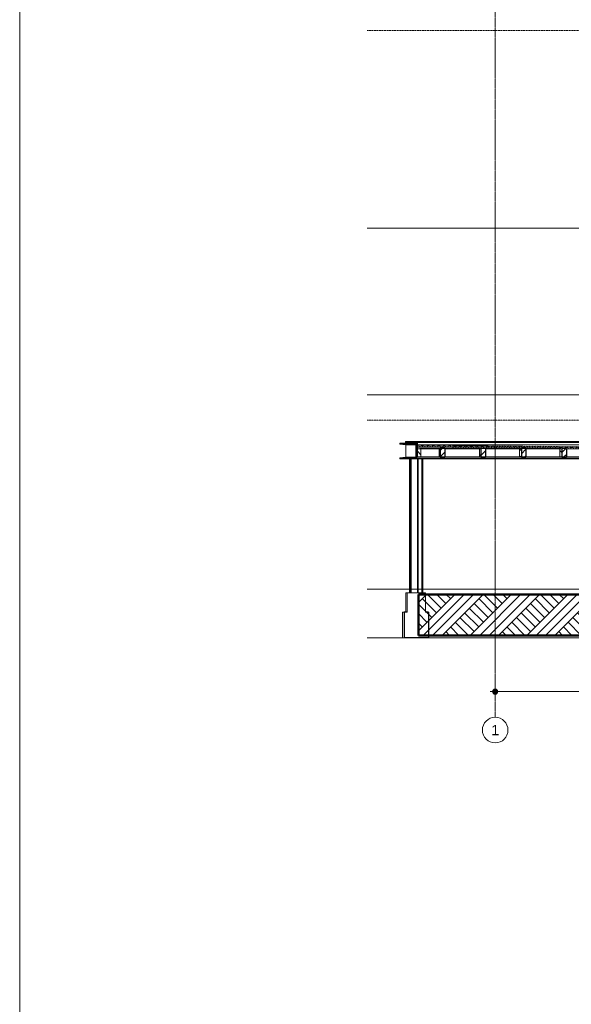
# Model space of a CAD drawing. Extents: x 0 to 92550, y 0 to 59400.
# Tile 14 of 37: x 1000 to 11776, y 30294 to 49523. Entities that reach past the tile are written whole.
import ezdxf
from ezdxf.xclip import XClip

# ---------------------------------------------------------------- set-up
doc = ezdxf.new("R2010")
doc.units = 0
doc.header["$MEASUREMENT"] = 0
doc.header["$XCLIPFRAME"] = 0
for name, pattern in [('Streep-punt fijn', [1251.000023, 626.000023, -312.5, 0, -312.5]), ('Streep-streepje', [1300, 1000, -100, 100, -100]), ('Streeplijn ultragrof', [750, 500, -250])]:
    doc.linetypes.add(name, pattern=pattern)
for name, color, linetype in [('ZZ 16 Fundering', 7, 'Continuous'), ('ZZ 27 Dakconstructie', 7, 'Continuous'), ('ZZ 27 Dakisolatie', 7, 'Continuous'), ('ZZ 27 Dakrandconstructie', 7, 'Continuous'), ('ZZ 28 HDC houtconstructies', 7, 'Continuous'), ('ZZ 28 HDC staalconstructies', 7, 'Continuous'), ('ZZ 41 Buitenwandafwerking gevelhout', 7, 'Continuous'), ('ZZ 45 Plafond algemeen', 7, 'Continuous'), ('ZZ 47 Dakrandafwerking', 7, 'Continuous'), ('ZZ 90 Terrein perceel', 7, 'Continuous'), ('ZZ A Stramien', 7, 'Continuous')]:
    doc.layers.add(name, color=color, linetype=linetype)
doc.styles.add('GENERATED_STYLE_1', font='arial.ttf')
pattern_1 = [(135, (5738.87, 38400), (159.099, 159.099), []), (135, (5685.83, 38346.97), (159.099, 159.099), [])]
pattern_2 = [(315, (5738.87, 38400), (63.6396, 63.6396), [])]
pattern_3 = [(45, (5738.87, 38400), (-63.6396, 63.6396), [])]

# ---------------------------------------------------------------- blocks, each defined once
blk = doc.blocks.new('Drawing_1_1', base_point=(5739, 38400))
at = {"layer": 'ZZ 27 Dakconstructie', "linetype": 'Continuous', "lineweight": 0, "true_color": 0x000000}
h = blk.add_hatch(dxfattribs=at)
h.set_pattern_fill('325_Hout_plaatmateriaal__BC', color=18, style=0, pattern_type=2)
h.set_pattern_definition([(89.4208, (5738.867, 38400), (-49.99745, 0.50543), [])])
h.paths.add_polyline_path([(8769, 41196), (8769, 41178), (12551, 41140), (12551, 41158)])
at = {"layer": 'ZZ 27 Dakisolatie', "linetype": 'Continuous', "lineweight": 0, "true_color": 0x000000}
h = blk.add_hatch(dxfattribs=at)
h.set_pattern_fill('415_Isolatie_ruit_0001', color=18, style=0, pattern_type=2)
h.set_pattern_definition([(45, (5738.87, 38400), (-53.033, 53.033), []), (135, (5738.87, 38400), (53.033, 53.033), [])])
h.paths.add_polyline_path([(8769, 41196), (12551, 41158), (12551, 41178), (8769, 41216)])
at = {"layer": 'ZZ 27 Dakrandconstructie', "linetype": 'Continuous', "lineweight": 0, "true_color": 0x000000}
h = blk.add_hatch(dxfattribs=at)
h.set_pattern_fill('325_Hout_plaatmateriaal__BC', color=18, style=0, pattern_type=2)
h.set_pattern_definition([(360, (5738.867, 38400), (0, 50), [])])
h.paths.add_polyline_path([(8748, 41280), (8748, 41140), (8769, 41140), (8769, 41178), (8769, 41196), (8769, 41216), (8769, 41280)])
at = {"layer": 'ZZ 28 HDC houtconstructies', "linetype": 'Continuous', "lineweight": 0, "true_color": 0x000000}
h = blk.add_hatch(dxfattribs=at)
h.set_pattern_fill('310_Naaldhout__02__0001', color=18, style=0, pattern_type=2)
h.set_pattern_definition(pattern_2)
h.paths.add_polyline_path([(8839, 41140), (8769, 41140), (8769, 40984), (8839, 40984)])
h = blk.add_hatch(dxfattribs=at)
h.set_pattern_fill('310_Naaldhout__02__0001', color=18, style=0, pattern_type=2)
h.set_pattern_definition(pattern_2)
h.paths.add_polyline_path([(9214, 41140), (9193, 41140), (9193, 40984), (9214, 40984)])
h = blk.add_hatch(dxfattribs=at)
h.set_pattern_fill('310_Naaldhout__01__0001', color=18, style=0, pattern_type=2)
h.set_pattern_definition(pattern_3)
h.paths.add_polyline_path([(9305, 41150), (9214, 41150), (9214, 40984), (9305, 40984)])
h = blk.add_hatch(dxfattribs=at)
h.set_pattern_fill('310_Naaldhout__02__0001', color=18, style=0, pattern_type=2)
h.set_pattern_definition(pattern_2)
h.paths.add_polyline_path([(10007, 41140), (9980, 41140), (9980, 40984), (10007, 40984)])
h = blk.add_hatch(dxfattribs=at)
h.set_pattern_fill('310_Naaldhout__01__0001', color=18, style=0, pattern_type=2)
h.set_pattern_definition(pattern_3)
h.paths.add_polyline_path([(10007, 40984), (10098, 40984), (10098, 41150), (10007, 41150)])
h = blk.add_hatch(dxfattribs=at)
h.set_pattern_fill('310_Naaldhout__02__0001', color=18, style=0, pattern_type=2)
h.set_pattern_definition(pattern_2)
h.paths.add_polyline_path([(10800, 41140), (10767, 41140), (10767, 40984), (10800, 40984)])
h = blk.add_hatch(dxfattribs=at)
h.set_pattern_fill('310_Naaldhout__01__0001', color=18, style=0, pattern_type=2)
h.set_pattern_definition(pattern_3)
h.paths.add_polyline_path([(10800, 41150), (10800, 40984), (10891, 40984), (10891, 41150)])
h = blk.add_hatch(dxfattribs=at)
h.set_pattern_fill('310_Naaldhout__02__0001', color=18, style=0, pattern_type=2)
h.set_pattern_definition(pattern_2)
h.paths.add_polyline_path([(11593, 41140), (11554, 41140), (11554, 40984), (11593, 40984)])
h = blk.add_hatch(dxfattribs=at)
h.set_pattern_fill('310_Naaldhout__01__0001', color=18, style=0, pattern_type=2)
h.set_pattern_definition(pattern_3)
h.paths.add_polyline_path([(11593, 41150), (11593, 40984), (11683, 40984), (11683, 41149)])
at = {"layer": 'ZZ 28 HDC staalconstructies', "linetype": 'Continuous', "lineweight": 0, "true_color": 0x000000}
h = blk.add_hatch(dxfattribs=at)
h.set_pattern_fill('515_Staal_0001', color=18, style=0, pattern_type=2)
h.set_pattern_definition(pattern_1)
h.paths.add_polyline_path([(8628, 41250), (8628, 41234), (8736, 41234), (8736, 40966), (8628, 40966), (8628, 40950), (8748, 40950), (8748, 41250), (8736, 41250)])
h = blk.add_hatch(dxfattribs=at)
h.set_pattern_fill('515_Staal_0001', color=18, style=0, pattern_type=2)
h.set_pattern_definition(pattern_1)
h.paths.add_polyline_path([(8736, 41234), (8628, 41234), (8736, 41220)])
h = blk.add_hatch(dxfattribs=at)
h.set_pattern_fill('515_Staal_0001', color=18, style=0, pattern_type=2)
h.set_pattern_definition(pattern_1)
h.paths.add_polyline_path([(8748, 41280), (8736, 41280), (8736, 41250), (8748, 41250)])
h = blk.add_hatch(dxfattribs=at)
h.set_pattern_fill('515_Staal_0001', color=18, style=0, pattern_type=2)
h.set_pattern_definition(pattern_1)
h.paths.add_polyline_path([(8736, 40980), (8628, 40966), (8736, 40966)])
h = blk.add_hatch(dxfattribs=at)
h.set_pattern_fill('515_Staal_0001', color=18, style=0, pattern_type=2)
h.set_pattern_definition(pattern_1)
h.paths.add_polyline_path([(8628, 38330), (8638, 38330), (8638, 40950), (8628, 40950)])
h = blk.add_hatch(dxfattribs=at)
h.set_pattern_fill('515_Staal_0001', color=18, style=0, pattern_type=2)
h.set_pattern_definition(pattern_1)
h.paths.add_polyline_path([(8867, 38330), (8867, 40950), (8857, 40950), (8857, 38330)])
at = {"layer": 'ZZ 41 Buitenwandafwerking gevelhout', "linetype": 'Continuous', "lineweight": 0, "true_color": 0x000000}
blk.add_hatch(color=18, dxfattribs=at).paths.add_polyline_path([(10239, 36400), (10243, 36381), (10254, 36365), (10270, 36354), (10289, 36350), (10308, 36354), (10324, 36365), (10335, 36381), (10339, 36400), (10335, 36419), (10324, 36435), (10308, 36446), (10289, 36450), (10270, 36446), (10254, 36435), (10243, 36419)])
at = {"layer": 'ZZ 45 Plafond algemeen', "linetype": 'Continuous', "lineweight": 0, "true_color": 0x000000}
h = blk.add_hatch(dxfattribs=at)
h.set_pattern_fill('325_Hout_plaatmateriaal__BC', color=18, style=0, pattern_type=2)
h.set_pattern_definition([(90, (5738.867, 38400), (-50, 0), [])])
h.paths.add_polyline_path([(8759, 40950), (13008, 40950), (13008, 40962), (8759, 40962)])
at = {"layer": 'ZZ 47 Dakrandafwerking', "linetype": 'Continuous', "lineweight": 0, "true_color": 0x000000}
h = blk.add_hatch(dxfattribs=at)
h.set_pattern_fill('515_Staal_0001', color=18, style=0, pattern_type=2)
h.set_pattern_definition(pattern_1)
h.paths.add_polyline_path([(8728, 41286), (8728, 41266), (8731, 41266), (8731, 41284), (8774, 41284), (8774, 41266), (8776, 41266), (8776, 41286)])
at = {"layer": 'ZZ 90 Terrein perceel', "linetype": 'Continuous', "lineweight": 0, "true_color": 0x000000}
h = blk.add_hatch(dxfattribs=at)
h.set_pattern_fill('805_Grond_0001', color=18, style=0, pattern_type=2)
h.set_pattern_definition([(45, (5738.87, 38400), (-275.772, 275.772), []), (45, (5646.94, 38491.9), (-551.54, 551.54), []), (45, (5555, 38583.85), (-551.54, 551.54), []), (135, (5463.1, 38675.77), (91.9239, 91.9239), [390, -390])])
h.paths.add_polyline_path([(12804, 38300), (8789, 38300), (8789, 37500), (12804, 37500)])
at = {"layer": 'ZZ 16 Fundering', "color": 7, "linetype": 'Continuous', "lineweight": 5, "ltscale": 0.01}
for p, q in [((8569, 38330), (8546, 38330)), ((8546, 38330), (8546, 37950)), ((8569, 38330), (8569, 37950)), ((8628, 38330), (8569, 38330)), ((8857, 38330), (8638, 38330)), ((8927, 38330), (8867, 38330)), ((8927, 38330), (8927, 37950)), ((8476, 37950), (8509, 37950)), ((8476, 37950), (8476, 37450)), ((8476, 37450), (8509, 37450))]:
    blk.add_line(p, q, dxfattribs=at)
at = {"layer": 'ZZ 16 Fundering', "color": 7, "linetype": 'Continuous', "lineweight": 25, "ltscale": 0.01}
for p, q in [((8569, 37950), (8509, 37950)), ((8509, 37950), (8509, 37450)), ((8986, 37950), (8927, 37950)), ((8986, 37950), (8986, 37450)), ((8986, 37450), (8509, 37450))]:
    blk.add_line(p, q, dxfattribs=at)
at = {"layer": 'ZZ 27 Dakconstructie', "color": 7, "linetype": 'Continuous', "lineweight": 9, "ltscale": 0.01}
for p, q in [((8769, 41196), (8769, 41178)), ((8769, 41178), (12551, 41140))]:
    blk.add_line(p, q, dxfattribs=at)
at = {"layer": 'ZZ 27 Dakisolatie', "color": 7, "linetype": 'Continuous', "lineweight": 5, "ltscale": 0.01}
blk.add_line((12773, 41222), (8769, 41222), dxfattribs=at)
at = {"layer": 'ZZ 27 Dakisolatie', "color": 7, "linetype": 'Continuous', "lineweight": 9, "ltscale": 0.01}
for p, q in [((8769, 41216), (8769, 41196)), ((8769, 41216), (12551, 41178)), ((8769, 41196), (12551, 41158)), ((8769, 41196), (8769, 41196))]:
    blk.add_line(p, q, dxfattribs=at)
at = {"layer": 'ZZ 27 Dakrandconstructie', "color": 7, "linetype": 'Continuous', "lineweight": 9, "ltscale": 0.01}
for p, q in [((8769, 41280), (8748, 41280)), ((8769, 41280), (8769, 41140)), ((8769, 41140), (8748, 41140))]:
    blk.add_line(p, q, dxfattribs=at)
at = {"layer": 'ZZ 28 HDC houtconstructies', "color": 7, "linetype": 'Continuous', "lineweight": 9, "ltscale": 0.01}
for p, q in [((8769, 41140), (8769, 40984)), ((8839, 41140), (8769, 41140)), ((8839, 41140), (8839, 40984)), ((9193, 41140), (9193, 40984)), ((9214, 41140), (9193, 41140)), ((9980, 41140), (9980, 40984)), ((10007, 41140), (9980, 41140)), ((10767, 41140), (10767, 40984)), ((10800, 41140), (10767, 41140)), ((11554, 41140), (11554, 40984)), ((11593, 41140), (11554, 41140))]:
    blk.add_line(p, q, dxfattribs=at)
at = {"layer": 'ZZ 28 HDC houtconstructies', "color": 7, "linetype": 'Continuous', "lineweight": 5, "ltscale": 0.01}
for p, q in [((9214, 41150), (8815, 41150)), ((9193, 41140), (8839, 41140)), ((10007, 41150), (9305, 41150)), ((9980, 41140), (9305, 41140)), ((10800, 41150), (10098, 41150)), ((10767, 41140), (10098, 41140)), ((11562, 41150), (10891, 41150)), ((11554, 41140), (10891, 41140)), ((12341, 41140), (11683, 41140))]:
    blk.add_line(p, q, dxfattribs=at)
at = {"layer": 'ZZ 28 HDC houtconstructies', "color": 7, "linetype": 'Continuous', "lineweight": 25, "ltscale": 0.01}
for p, q in [((9214, 41150), (9214, 41140)), ((9305, 41150), (9214, 41150)), ((9214, 41140), (9214, 40984)), ((9214, 40984), (9214, 40980)), ((9305, 40980), (9214, 40980)), ((9305, 41150), (9305, 40980)), ((10007, 41150), (10007, 41140)), ((10098, 41150), (10007, 41150)), ((10007, 41140), (10007, 40984)), ((10007, 40984), (10007, 40980)), ((10098, 40980), (10007, 40980)), ((10098, 41150), (10098, 40980)), ((10800, 41150), (10800, 41140)), ((10891, 41150), (10800, 41150)), ((10800, 41140), (10800, 40984)), ((10800, 40984), (10800, 40980)), ((10891, 40980), (10800, 40980)), ((10891, 41150), (10891, 40980)), ((11593, 41150), (11593, 41140)), ((11683, 41150), (11593, 41150)), ((11593, 41140), (11593, 40984)), ((11593, 40984), (11593, 40980)), ((11683, 40980), (11593, 40980)), ((11683, 41150), (11683, 40980))]:
    blk.add_line(p, q, dxfattribs=at)
at = {"layer": 'ZZ 28 HDC staalconstructies', "color": 7, "linetype": 'Continuous', "lineweight": 5, "ltscale": 0.01}
for p, q in [((8424, 41250), (8424, 41234)), ((8424, 41250), (8628, 41250)), ((8424, 41234), (8628, 41234)), ((8424, 41234), (8543, 41220)), ((8543, 41266), (8543, 41250)), ((8543, 41220), (8736, 41220)), ((8543, 41220), (8543, 40980)), ((8731, 41280), (8736, 41280)), ((8543, 40980), (8424, 40966)), ((8424, 40966), (8424, 40950)), ((8424, 40966), (8628, 40966)), ((8543, 40980), (8736, 40980)), ((8424, 40950), (8615, 40950)), ((8615, 40950), (8623, 40950)), ((8615, 38330), (8615, 40950)), ((8623, 40950), (8628, 40950)), ((8623, 38330), (8623, 40950)), ((8773, 38330), (8773, 40950)), ((8784, 40950), (8857, 40950)), ((8784, 38330), (8784, 40950))]:
    blk.add_line(p, q, dxfattribs=at)
at = {"layer": 'ZZ 28 HDC staalconstructies', "color": 7, "linetype": 'Continuous', "lineweight": 25, "ltscale": 0.01}
for p, q in [((8628, 41250), (8628, 41234)), ((8736, 41234), (8628, 41234)), ((8628, 41234), (8736, 41220)), ((8736, 41280), (8736, 41250)), ((8748, 41280), (8736, 41280)), ((8736, 41234), (8736, 41220)), ((8736, 41220), (8736, 40980)), ((8748, 41280), (8748, 41250)), ((8736, 40980), (8628, 40966)), ((8736, 40966), (8628, 40966)), ((8628, 40966), (8628, 40950)), ((8736, 40980), (8736, 40966)), ((8628, 40950), (8628, 38330)), ((8638, 40950), (8638, 38330)), ((8748, 40950), (8638, 40950)), ((8857, 40950), (8857, 38330)), ((8867, 40950), (8867, 38330))]:
    blk.add_line(p, q, dxfattribs=at)
at = {"layer": 'ZZ 28 HDC staalconstructies', "color": 7, "linetype": 'Continuous', "lineweight": 9, "ltscale": 0.01}
for p, q in [((8638, 38330), (8628, 38330)), ((8867, 38330), (8857, 38330))]:
    blk.add_line(p, q, dxfattribs=at)
at = {"layer": 'ZZ 28 HDC staalconstructies', "color": 7, "linetype": 'Continuous', "lineweight": 25, "ltscale": 0.01, "flags": 128}
for points in [[(8748, 41250), (8736, 41250), (8628, 41250)], [(8748, 41250), (8748, 41140), (8748, 40950)]]:
    blk.add_lwpolyline(points, dxfattribs=at)
at = {"layer": 'ZZ 41 Buitenwandafwerking gevelhout', "color": 7, "linetype": 'Streeplijn ultragrof', "lineweight": 5, "ltscale": 0.01}
for p, q in [((7789, 49315), (45739, 49315)), ((7789, 41700), (45739, 41700))]:
    blk.add_line(p, q, dxfattribs=at)
at = {"layer": 'ZZ 41 Buitenwandafwerking gevelhout', "color": 7, "linetype": 'Streep-streepje', "lineweight": 15, "ltscale": 0.01}
for p, q in [((7789, 45450), (45739, 45450)), ((7789, 42200), (45739, 42200)), ((7789, 38400), (45739, 38400)), ((7789, 37450), (45739, 37450))]:
    blk.add_line(p, q, dxfattribs=at)
at = {"layer": 'ZZ 41 Buitenwandafwerking gevelhout', "color": 7, "linetype": 'Continuous', "lineweight": 5, "ltscale": 0.01}
for p, q in [((10289, 36450), (10289, 36587)), ((10189, 36400), (10239, 36400)), ((10289, 36213), (10289, 36350)), ((10339, 36400), (20689, 36400))]:
    blk.add_line(p, q, dxfattribs=at)
blk.add_circle((10289, 36400), 50, dxfattribs=at)
at = {"layer": 'ZZ 45 Plafond algemeen', "color": 7, "linetype": 'Continuous', "lineweight": 5, "ltscale": 0.01}
for p, q in [((8748, 40984), (8759, 40984)), ((8748, 40962), (8759, 40962)), ((8748, 40950), (8759, 40950))]:
    blk.add_line(p, q, dxfattribs=at)
at = {"layer": 'ZZ 45 Plafond algemeen', "color": 7, "linetype": 'Continuous', "lineweight": 9, "ltscale": 0.01}
for p, q in [((8759, 40984), (8759, 40962)), ((8769, 40984), (8759, 40984)), ((8759, 40962), (8759, 40950)), ((13008, 40962), (8759, 40962)), ((8839, 40984), (8769, 40984)), ((9193, 40984), (8839, 40984)), ((9214, 40984), (9193, 40984)), ((9980, 40984), (9214, 40984)), ((10007, 40984), (9980, 40984)), ((10767, 40984), (10007, 40984)), ((10800, 40984), (10767, 40984)), ((11554, 40984), (10800, 40984)), ((11593, 40984), (11554, 40984)), ((12341, 40984), (11593, 40984)), ((8857, 40950), (8759, 40950)), ((8867, 40950), (8857, 40950)), ((13008, 40950), (8867, 40950))]:
    blk.add_line(p, q, dxfattribs=at)
at = {"layer": 'ZZ 47 Dakrandafwerking', "color": 7, "linetype": 'Continuous', "lineweight": 5, "ltscale": 0.01}
for p, q in [((8535, 41286), (8728, 41286)), ((8535, 41286), (8535, 41266)), ((8535, 41266), (8728, 41266)), ((8769, 41266), (8774, 41266)), ((8776, 41286), (12773, 41286)), ((8776, 41266), (12773, 41266))]:
    blk.add_line(p, q, dxfattribs=at)
at = {"layer": 'ZZ 47 Dakrandafwerking', "color": 7, "linetype": 'Continuous', "lineweight": 9, "ltscale": 0.01}
for p, q in [((8728, 41286), (8728, 41266)), ((8776, 41286), (8728, 41286)), ((8731, 41266), (8728, 41266)), ((8731, 41284), (8731, 41266)), ((8774, 41284), (8731, 41284)), ((8774, 41284), (8774, 41266)), ((8776, 41266), (8774, 41266)), ((8776, 41286), (8776, 41266))]:
    blk.add_line(p, q, dxfattribs=at)
at = {"layer": 'ZZ 90 Terrein perceel', "color": 7, "linetype": 'Continuous', "lineweight": 50, "ltscale": 0.01}
for p, q in [((8789, 38300), (8789, 37500)), ((12804, 38300), (8789, 38300)), ((12804, 37500), (8789, 37500))]:
    blk.add_line(p, q, dxfattribs=at)
at = {"layer": 'ZZ A Stramien', "color": 7, "linetype": 'Streep-punt fijn', "lineweight": 9, "ltscale": 0.01}
for p, q in [((10289, 50900), (10289, 36400)), ((10289, 36400), (10289, 35900))]:
    blk.add_line(p, q, dxfattribs=at)
at = {"layer": 'ZZ A Stramien', "color": 7, "linetype": 'Continuous', "lineweight": 9, "ltscale": 0.01}
blk.add_circle((10289, 35650), 250, dxfattribs=at)
at = {"layer": 'ZZ A Stramien', "color": 7, "linetype": 'Streep-punt fijn', "lineweight": 9, "ltscale": 0.01}
blk.add_point((10289, 36400), dxfattribs=at)
blk.add_point((10289, 36400), dxfattribs=at)
at = {"layer": 'ZZ A Stramien', "color": 7, "linetype": 'Continuous', "lineweight": 5, "insert": (10213, 35750), "char_height": 200, "attachment_point": 1, "style": 'GENERATED_STYLE_1'}
blk.add_mtext('\\A1;{\\pql;\\pt0;\\fArial|b0|i0|c0|p0;\\W1.000000;1}', dxfattribs=at)

msp = doc.modelspace()

# ---------------------------------------------------------------- block references
at = {"color": 7, "linetype": 'Continuous', "lineweight": 25, "ltscale": 0.01}
ref = msp.add_blockref('Drawing_1_1', (5739, 38400), dxfattribs=at)
XClip(ref).set_block_clipping_path([(7788.8666666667, 35400), (46837.9746950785, 51400)])

# ---------------------------------------------------------------- next in the draw order: linework, layer by layer
at = {"color": 7, "linetype": 'Continuous', "lineweight": 15, "ltscale": 0.01, "flags": 128}
msp.add_lwpolyline([(1000, 58400), (83100, 58400), (83100, 1000), (1000, 1000)], close=True, dxfattribs=at)

doc.saveas('drawing.dxf')
